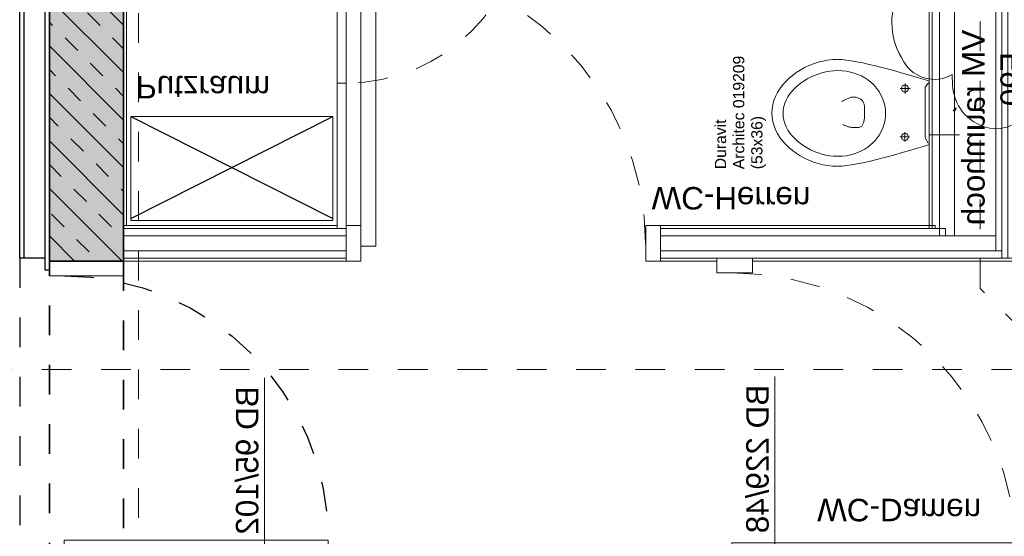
# Model space of a CAD drawing. Header units: metres. Extents: x -13 to 93, y -119 to 25.
# Tile 26 of 256: x 7.25 to 10.57, y -89.16 to -87.42. Entities that reach past the tile are written whole.
import ezdxf

# ---------------------------------------------------------------- set-up
doc = ezdxf.new("R2010")
doc.units = ezdxf.units.M
doc.header["$LTSCALE"] = 0.00508
for name, pattern in [('STYLE_05', [0.19684, 0.069505, -0.127335]), ('STYLE_06', [1.0537, 0.590515, -0.19684, 0.069505, -0.19684]), ('STYLE_11', [0.393677, 0.196838, -0.196838]), ('STYLE_12', [0.20828, 0.069425, -0.138855]), ('STYLE_24', [0.516732, 0.344488, -0.172244])]:
    doc.linetypes.add(name, pattern=pattern)
for name, color, linetype, lineweight in [('3-4-0 Innenwände', 7, 'Continuous', 35), ('3-4-0-1 IW Beton', 7, 'Continuous', 35), ('3-4-0-5 Trennwand', 7, 'Continuous', 35), ('3-4-2-2 NTragIW GK', 7, 'Continuous', 35), ('3-4-4 ITüren', 7, 'Continuous', 25), ('3-4-5 IWBekleidungen', 7, 'Continuous', 25), ('3-4-9 WSonstiges VED', 7, 'STYLE_11', 25), ('4-1-0 AbwasWasserGas', 7, 'Continuous', 18), ('4-1-1 Abwasseranlgn', 7, 'Continuous', 25), ('4-1-2-1 Sanitärobjekte', 7, 'Continuous', 25), ('6-1-0 Ausstattung', 7, 'Continuous', 25), ('Bemaßung', 7, 'Continuous', 18), ('Plan-Achse', 1, 'STYLE_06', 18), ('Plan-Achsen-Fassade', 1, 'STYLE_06', 18), ('Plan-Text', 7, 'Continuous', 13), ('Plan-Text-Hinweis', 7, 'Continuous', 13), ('Plan-Text-Kerne', 7, 'Continuous', 13)]:
    doc.layers.add(name, color=color, linetype=linetype, lineweight=lineweight)
doc.styles.add('Arial', font='ARIAL.TTF')

# ---------------------------------------------------------------- blocks, each defined once
blk = doc.blocks.new('*U367')
at = {"layer": '3-4-4 ITüren', "color": 7, "linetype": 'Continuous', "lineweight": 18}
for points in [[(1.95, -4.515), (2.07, -4.515), (2.07, -4.565), (1.95, -4.565)], [(2, -4.565), (2.96, -4.565), (2.96, -4.615), (2, -4.615)], [(1.95, -5.525), (2.07, -5.525), (2.07, -5.575), (1.95, -5.575)]]:
    blk.add_lwpolyline(points, close=True, dxfattribs=at)
at = {"layer": '3-4-4 ITüren', "color": 7, "linetype": 'STYLE_05', "lineweight": 18}
blk.add_arc((2, -4.565), 0.96, 270, 0, dxfattribs=at)
blk = doc.blocks.new('*U370')
at = {"layer": '3-4-4 ITüren', "color": 7, "linetype": 'Continuous', "lineweight": 18}
blk.add_lwpolyline([(0.67, -6.165), (0.7, -6.165), (0.7, -6.765), (0.67, -6.765)], close=True, dxfattribs=at)
at = {"layer": '3-4-4 ITüren', "color": 7, "linetype": 'STYLE_24', "lineweight": 18}
blk.add_lwpolyline([(0.7, -6.735), (1.3, -6.735), (1.3, -6.765), (0.7, -6.765)], close=True, dxfattribs=at)
at = {"layer": '3-4-4 ITüren', "color": 7, "linetype": 'STYLE_05', "lineweight": 18}
blk.add_arc((0.7, -6.765), 0.6, 0, 90, dxfattribs=at)
blk = doc.blocks.new('*U371')
at = {"layer": '3-4-4 ITüren', "color": 7, "linetype": 'Continuous', "lineweight": 18}
for points in [[(0.7, -5.565), (0.7, -5.685), (0.75, -5.685), (0.75, -5.565)], [(1.71, -5.565), (1.71, -5.685), (1.76, -5.685), (1.76, -5.565)], [(0.75, -5.615), (0.8, -5.615), (0.8, -6.575), (0.75, -6.575)]]:
    blk.add_lwpolyline(points, close=True, dxfattribs=at)
at = {"layer": '3-4-4 ITüren', "color": 7, "linetype": 'STYLE_05', "lineweight": 18}
blk.add_arc((0.75, -5.615), 0.96, 270, 0, dxfattribs=at)
blk = doc.blocks.new('*U372')
at = {"layer": '4-1-0 AbwasWasserGas'}
blk.add_lwpolyline([(-0.025, -5.7017), (0.655, -5.7017), (0.655, -6.0517), (-0.025, -6.0517)], close=True, dxfattribs=at)
at = {"layer": '6-1-0 Ausstattung'}
for p, q in [((-0.025, -6.0517), (0.655, -5.7082)), ((-0.025, -5.7082), (0.655, -6.0517))]:
    blk.add_line(p, q, dxfattribs=at)
blk = doc.blocks.new('*U73')
at = {"layer": '4-1-2-1 Sanitärobjekte', "color": 7, "lineweight": 18}
for p, q in [((-0.0946, 0.4938), (-0.0826, 0.5028)), ((-0.0826, 0.5028), (-0.07, 0.5107)), ((-0.07, 0.5107), (-0.057, 0.5173)), ((-0.057, 0.5173), (-0.0435, 0.5226)), ((-0.0435, 0.5226), (-0.0297, 0.5265)), ((-0.0297, 0.5265), (-0.0155, 0.5289)), ((-0.0155, 0.5289), (-0.001, 0.5297)), ((0.0138, 0.5292), (-0.0006, 0.53)), ((0.0281, 0.5268), (0.0138, 0.5292)), ((0.042, 0.5229), (0.0281, 0.5268)), ((0.0555, 0.5175), (0.042, 0.5229)), ((0.0686, 0.5109), (0.0555, 0.5175)), ((0.0813, 0.503), (0.0686, 0.5109)), ((0.0934, 0.4939), (0.0813, 0.503)), ((-0.127, 0.4605), (-0.1168, 0.4725)), ((-0.1168, 0.4725), (-0.106, 0.4836)), ((-0.106, 0.4836), (-0.0946, 0.4938)), ((-0.0679, 0.4693), (-0.0776, 0.4616)), ((-0.0578, 0.476), (-0.0679, 0.4693)), ((-0.0473, 0.4817), (-0.0578, 0.476)), ((-0.0364, 0.4862), (-0.0473, 0.4817)), ((-0.0252, 0.4896), (-0.0364, 0.4862)), ((-0.0137, 0.4917), (-0.0252, 0.4896)), ((-0.002, 0.4924), (-0.0137, 0.4917)), ((-0.002, 0.4924), (0.0097, 0.4917)), ((0.0097, 0.4917), (0.0211, 0.4896)), ((0.0211, 0.4896), (0.0323, 0.4862)), ((0.0323, 0.4862), (0.0432, 0.4817)), ((0.0432, 0.4817), (0.0537, 0.476)), ((0.0537, 0.476), (0.0639, 0.4693)), ((0.0639, 0.4693), (0.0736, 0.4616)), ((0.105, 0.4838), (0.0934, 0.4939)), ((0.1159, 0.4727), (0.105, 0.4838)), ((0.1261, 0.4607), (0.1159, 0.4727)), ((-0.1528, 0.4199), (-0.145, 0.4341)), ((-0.145, 0.4341), (-0.1364, 0.4477)), ((-0.1364, 0.4477), (-0.127, 0.4605)), ((-0.1037, 0.4335), (-0.1113, 0.4227)), ((-0.0956, 0.4436), (-0.1037, 0.4335)), ((-0.0869, 0.453), (-0.0956, 0.4436)), ((-0.0776, 0.4616), (-0.0869, 0.453)), ((0.0736, 0.4616), (0.0828, 0.453)), ((0.0828, 0.453), (0.0915, 0.4436)), ((0.0915, 0.4436), (0.0997, 0.4335)), ((0.0997, 0.4335), (0.1073, 0.4227)), ((0.1357, 0.4478), (0.1261, 0.4607)), ((0.1444, 0.4342), (0.1357, 0.4478)), ((0.1523, 0.42), (0.1444, 0.4342)), ((-0.1657, 0.3899), (-0.1597, 0.4052)), ((-0.1597, 0.4052), (-0.1528, 0.4199)), ((-0.1245, 0.3994), (-0.1301, 0.3871)), ((-0.1183, 0.4113), (-0.1245, 0.3994)), ((-0.1113, 0.4227), (-0.1183, 0.4113)), ((0.1073, 0.4227), (0.1142, 0.4113)), ((0.1142, 0.4113), (0.1205, 0.3994)), ((0.1205, 0.3994), (0.1261, 0.3871)), ((0.1594, 0.4052), (0.1523, 0.42)), ((0.1655, 0.39), (0.1594, 0.4052)), ((-0.1747, 0.3583), (-0.1707, 0.3743)), ((-0.1707, 0.3743), (-0.1657, 0.3899)), ((-0.1349, 0.3744), (-0.139, 0.3614)), ((-0.1301, 0.3871), (-0.1349, 0.3744)), ((0.1261, 0.3871), (0.1309, 0.3744)), ((0.1309, 0.3744), (0.1349, 0.3614)), ((0.1705, 0.3743), (0.1655, 0.39)), ((0.1746, 0.3583), (0.1705, 0.3743)), ((-0.1794, 0.3258), (-0.1776, 0.3421)), ((-0.1776, 0.3421), (-0.1747, 0.3583)), ((-0.1445, 0.335), (-0.146, 0.3217)), ((-0.1422, 0.3483), (-0.1445, 0.335)), ((-0.139, 0.3614), (-0.1422, 0.3483)), ((0.1349, 0.3614), (0.1381, 0.3483)), ((0.1381, 0.3483), (0.1405, 0.335)), ((0.1405, 0.335), (0.1419, 0.3217)), ((0.1776, 0.3422), (0.1746, 0.3583)), ((0.1794, 0.3258), (0.1776, 0.3422)), ((-0.18, 0.3095), (-0.1794, 0.3258)), ((-0.18, 0.3074), (-0.1794, 0.2942)), ((-0.146, 0.3217), (-0.1464, 0.3084)), ((-0.1464, 0.3084), (-0.1459, 0.2933)), ((0.1424, 0.3084), (0.1418, 0.2933)), ((0.1419, 0.3217), (0.1424, 0.3084)), ((0.18, 0.3095), (0.1794, 0.3258)), ((0.18, 0.3074), (0.1794, 0.2942)), ((-0.1794, 0.2942), (-0.1779, 0.2788)), ((-0.1779, 0.2788), (-0.1753, 0.2617)), ((-0.1459, 0.2933), (-0.1443, 0.2789)), ((-0.1443, 0.2789), (-0.1417, 0.2651)), ((-0.0485, 0.2645), (-0.0479, 0.2673)), ((-0.0479, 0.2673), (-0.0473, 0.27)), ((-0.0473, 0.27), (-0.0466, 0.2726)), ((-0.0466, 0.2726), (-0.0458, 0.2751)), ((-0.0458, 0.2751), (-0.045, 0.2776)), ((-0.045, 0.2776), (-0.0441, 0.28)), ((-0.0441, 0.28), (-0.0431, 0.2824)), ((-0.0431, 0.2824), (-0.0421, 0.2847)), ((-0.0421, 0.2847), (-0.041, 0.2869)), ((-0.041, 0.2869), (-0.0398, 0.2891)), ((-0.0398, 0.2891), (-0.0386, 0.2913)), ((0.0386, 0.2953), (0.0398, 0.2922)), ((0.0398, 0.2922), (0.041, 0.2892)), ((0.041, 0.2892), (0.0423, 0.2864)), ((0.0423, 0.2864), (0.0436, 0.2836)), ((0.0436, 0.2836), (0.0449, 0.2809)), ((0.0449, 0.2809), (0.0462, 0.2783)), ((0.0462, 0.2783), (0.0475, 0.2757)), ((0.0475, 0.2757), (0.0487, 0.2731)), ((0.0487, 0.2731), (0.0499, 0.2705)), ((0.0499, 0.2705), (0.0509, 0.2679)), ((0.0509, 0.2679), (0.0517, 0.2652)), ((0.1402, 0.2789), (0.1376, 0.2651)), ((0.1418, 0.2933), (0.1402, 0.2789)), ((0.1779, 0.2788), (0.1753, 0.2617)), ((0.1794, 0.2942), (0.1779, 0.2788)), ((-0.1753, 0.2617), (-0.172, 0.2431)), ((-0.172, 0.2431), (-0.168, 0.2232)), ((-0.1417, 0.2651), (-0.1381, 0.2521)), ((-0.1381, 0.2521), (-0.1337, 0.2397)), ((-0.1337, 0.2397), (-0.1284, 0.2281)), ((-0.0497, 0.2526), (-0.0495, 0.2557)), ((-0.0497, 0.2494), (-0.0497, 0.2526)), ((-0.0497, 0.2461), (-0.0497, 0.2494)), ((-0.0495, 0.2428), (-0.0497, 0.2461)), ((-0.0495, 0.2557), (-0.0492, 0.2587)), ((-0.0492, 0.2393), (-0.0495, 0.2428)), ((-0.0492, 0.2587), (-0.0489, 0.2617)), ((-0.0488, 0.2357), (-0.0492, 0.2393)), ((-0.0489, 0.2617), (-0.0485, 0.2645)), ((-0.0483, 0.2332), (-0.0488, 0.2357)), ((-0.0474, 0.231), (-0.0483, 0.2332)), ((0.0473, 0.2327), (0.0456, 0.23)), ((0.0488, 0.2357), (0.0473, 0.2327)), ((0.0504, 0.2397), (0.0488, 0.2357)), ((0.0516, 0.2435), (0.0504, 0.2397)), ((0.0525, 0.2471), (0.0516, 0.2435)), ((0.0517, 0.2652), (0.0524, 0.2625)), ((0.0524, 0.2625), (0.0529, 0.2597)), ((0.053, 0.2505), (0.0525, 0.2471)), ((0.0529, 0.2597), (0.0532, 0.2567)), ((0.0532, 0.2537), (0.053, 0.2505)), ((0.0532, 0.2567), (0.0532, 0.2537)), ((0.1296, 0.2397), (0.1244, 0.2281)), ((0.1341, 0.2521), (0.1296, 0.2397)), ((0.1376, 0.2651), (0.1341, 0.2521)), ((0.172, 0.2431), (0.168, 0.2232)), ((0.1753, 0.2617), (0.172, 0.2431)), ((-0.168, 0.2232), (-0.1634, 0.2024)), ((-0.1634, 0.2024), (-0.1582, 0.1809)), ((-0.1284, 0.2281), (-0.1224, 0.2172)), ((-0.1224, 0.2172), (-0.1157, 0.207)), ((-0.1157, 0.207), (-0.1083, 0.1976)), ((-0.0462, 0.229), (-0.0474, 0.231)), ((-0.0447, 0.2272), (-0.0462, 0.229)), ((-0.0429, 0.2256), (-0.0447, 0.2272)), ((-0.0408, 0.2242), (-0.0429, 0.2256)), ((-0.0386, 0.2229), (-0.0408, 0.2242)), ((-0.0361, 0.2219), (-0.0386, 0.2229)), ((-0.0335, 0.2209), (-0.0361, 0.2219)), ((-0.0307, 0.2202), (-0.0335, 0.2209)), ((-0.0279, 0.2195), (-0.0307, 0.2202)), ((-0.0249, 0.219), (-0.0279, 0.2195)), ((-0.0219, 0.2185), (-0.0249, 0.219)), ((-0.0189, 0.2182), (-0.0219, 0.2185)), ((-0.0159, 0.2179), (-0.0189, 0.2182)), ((-0.0129, 0.2177), (-0.0159, 0.2179)), ((-0.01, 0.2176), (-0.0129, 0.2177)), ((-0.0072, 0.2175), (-0.01, 0.2176)), ((-0.0046, 0.2175), (-0.0072, 0.2175)), ((-0.002, 0.2175), (-0.0046, 0.2175)), ((0.0005, 0.2175), (-0.002, 0.2175)), ((0.0031, 0.2174), (0.0005, 0.2175)), ((0.0058, 0.2174), (0.0031, 0.2174)), ((0.0086, 0.2174), (0.0058, 0.2174)), ((0.0115, 0.2174), (0.0086, 0.2174)), ((0.0144, 0.2174), (0.0115, 0.2174)), ((0.0173, 0.2176), (0.0144, 0.2174)), ((0.0203, 0.2178), (0.0173, 0.2176)), ((0.0232, 0.2181), (0.0203, 0.2178)), ((0.0261, 0.2186), (0.0232, 0.2181)), ((0.0289, 0.2193), (0.0261, 0.2186)), ((0.0316, 0.2201), (0.0289, 0.2193)), ((0.0343, 0.2211), (0.0316, 0.2201)), ((0.0369, 0.2224), (0.0343, 0.2211)), ((0.0393, 0.2239), (0.0369, 0.2224)), ((0.0416, 0.2256), (0.0393, 0.2239)), ((0.0437, 0.2277), (0.0416, 0.2256)), ((0.0456, 0.23), (0.0437, 0.2277)), ((0.1116, 0.207), (0.1043, 0.1976)), ((0.1184, 0.2172), (0.1116, 0.207)), ((0.1244, 0.2281), (0.1184, 0.2172)), ((0.1634, 0.2024), (0.1582, 0.1809)), ((0.168, 0.2232), (0.1634, 0.2024)), ((-0.1582, 0.1809), (-0.1528, 0.1591)), ((-0.1083, 0.1976), (-0.1004, 0.189)), ((-0.1004, 0.189), (-0.0919, 0.1811)), ((-0.0919, 0.1811), (-0.083, 0.174)), ((-0.083, 0.174), (-0.0737, 0.1677)), ((-0.0737, 0.1677), (-0.064, 0.1622)), ((0.0696, 0.1677), (0.0599, 0.1622)), ((0.0789, 0.174), (0.0696, 0.1677)), ((0.0879, 0.1811), (0.0789, 0.174)), ((0.0963, 0.189), (0.0879, 0.1811)), ((0.1043, 0.1976), (0.0963, 0.189)), ((0.1582, 0.1809), (0.1528, 0.1591)), ((-0.1528, 0.1591), (-0.147, 0.1372)), ((-0.147, 0.1372), (-0.1411, 0.1154)), ((-0.064, 0.1622), (-0.054, 0.1575)), ((-0.054, 0.1575), (-0.0439, 0.1537)), ((-0.0439, 0.1537), (-0.0335, 0.1507)), ((-0.0335, 0.1507), (-0.023, 0.1485)), ((-0.023, 0.1485), (-0.0125, 0.1472)), ((-0.0125, 0.1472), (-0.002, 0.1468)), ((0.0085, 0.1472), (-0.002, 0.1468)), ((0.019, 0.1485), (0.0085, 0.1472)), ((0.0294, 0.1507), (0.019, 0.1485)), ((0.0398, 0.1537), (0.0294, 0.1507)), ((0.05, 0.1575), (0.0398, 0.1537)), ((0.0599, 0.1622), (0.05, 0.1575)), ((0.147, 0.1372), (0.1411, 0.1154)), ((0.1528, 0.1591), (0.147, 0.1372)), ((-0.1411, 0.1154), (-0.1351, 0.0942)), ((0.1411, 0.1154), (0.1351, 0.0942)), ((-0.1351, 0.0942), (-0.1293, 0.0737)), ((-0.1293, 0.0737), (-0.1235, 0.0543)), ((-0.0648, 0.0822), (-0.097, 0.0822)), ((-0.0929, 0.0835), (-0.0931, 0.0814)), ((-0.0931, 0.0814), (-0.0929, 0.0794)), ((-0.0924, 0.0854), (-0.0929, 0.0835)), ((-0.0929, 0.0794), (-0.0924, 0.0774)), ((-0.0915, 0.0873), (-0.0924, 0.0854)), ((-0.0924, 0.0774), (-0.0915, 0.0756)), ((-0.0903, 0.089), (-0.0915, 0.0873)), ((-0.0915, 0.0756), (-0.0903, 0.0739)), ((-0.0889, 0.0904), (-0.0903, 0.089)), ((-0.0903, 0.0739), (-0.0889, 0.0724)), ((-0.0872, 0.0916), (-0.0889, 0.0904)), ((-0.0889, 0.0724), (-0.0872, 0.0713)), ((-0.0853, 0.0925), (-0.0872, 0.0916)), ((-0.0872, 0.0713), (-0.0853, 0.0704)), ((-0.0833, 0.093), (-0.0853, 0.0925)), ((-0.0853, 0.0704), (-0.0833, 0.0699)), ((-0.0813, 0.0932), (-0.0833, 0.093)), ((-0.0833, 0.0699), (-0.0813, 0.0697)), ((-0.0792, 0.093), (-0.0813, 0.0932)), ((-0.0813, 0.0697), (-0.0792, 0.0699)), ((-0.0803, 0.0989), (-0.0803, 0.0658)), ((-0.0772, 0.0925), (-0.0792, 0.093)), ((-0.0792, 0.0699), (-0.0772, 0.0704)), ((-0.0754, 0.0916), (-0.0772, 0.0925)), ((-0.0772, 0.0704), (-0.0754, 0.0713)), ((-0.0737, 0.0904), (-0.0754, 0.0916)), ((-0.0754, 0.0713), (-0.0737, 0.0724)), ((-0.0722, 0.089), (-0.0737, 0.0904)), ((-0.0737, 0.0724), (-0.0722, 0.0739)), ((-0.071, 0.0873), (-0.0722, 0.089)), ((-0.0722, 0.0739), (-0.071, 0.0756)), ((-0.0702, 0.0854), (-0.071, 0.0873)), ((-0.071, 0.0756), (-0.0702, 0.0774)), ((-0.0696, 0.0835), (-0.0702, 0.0854)), ((-0.0702, 0.0774), (-0.0696, 0.0794)), ((-0.0695, 0.0814), (-0.0696, 0.0835)), ((-0.0696, 0.0794), (-0.0695, 0.0814)), ((0.0988, 0.0812), (0.0655, 0.0812)), ((0.0703, 0.0835), (0.0701, 0.0814)), ((0.0701, 0.0814), (0.0703, 0.0794)), ((0.0708, 0.0854), (0.0703, 0.0835)), ((0.0703, 0.0794), (0.0708, 0.0774)), ((0.0717, 0.0873), (0.0708, 0.0854)), ((0.0708, 0.0774), (0.0717, 0.0756)), ((0.0729, 0.089), (0.0717, 0.0873)), ((0.0717, 0.0756), (0.0729, 0.0739)), ((0.0743, 0.0904), (0.0729, 0.089)), ((0.0729, 0.0739), (0.0743, 0.0724)), ((0.076, 0.0916), (0.0743, 0.0904)), ((0.0743, 0.0724), (0.076, 0.0713)), ((0.0779, 0.0925), (0.076, 0.0916)), ((0.076, 0.0713), (0.0779, 0.0704)), ((0.0799, 0.093), (0.0779, 0.0925)), ((0.0779, 0.0704), (0.0799, 0.0699)), ((0.0819, 0.0932), (0.0799, 0.093)), ((0.0799, 0.0699), (0.0819, 0.0697)), ((0.084, 0.093), (0.0819, 0.0932)), ((0.0819, 0.0697), (0.084, 0.0699)), ((0.082, 0.0971), (0.082, 0.0643)), ((0.086, 0.0925), (0.084, 0.093)), ((0.084, 0.0699), (0.086, 0.0704)), ((0.0878, 0.0916), (0.086, 0.0925)), ((0.086, 0.0704), (0.0878, 0.0713)), ((0.0895, 0.0904), (0.0878, 0.0916)), ((0.0878, 0.0713), (0.0895, 0.0724)), ((0.091, 0.089), (0.0895, 0.0904)), ((0.0895, 0.0724), (0.091, 0.0739)), ((0.0922, 0.0873), (0.091, 0.089)), ((0.091, 0.0739), (0.0922, 0.0756)), ((0.093, 0.0854), (0.0922, 0.0873)), ((0.0922, 0.0756), (0.093, 0.0774)), ((0.0936, 0.0835), (0.093, 0.0854)), ((0.093, 0.0774), (0.0936, 0.0794)), ((0.0938, 0.0814), (0.0936, 0.0835)), ((0.0936, 0.0794), (0.0938, 0.0814)), ((0.1293, 0.0737), (0.1235, 0.0543)), ((0.1351, 0.0942), (0.1293, 0.0737)), ((-0.1235, 0.0543), (-0.1181, 0.0363)), ((-0.1181, 0.0363), (-0.1131, 0.0198)), ((0.1181, 0.0363), (0.1131, 0.0198)), ((0.1235, 0.0543), (0.1181, 0.0363)), ((-0.1131, 0.0198), (-0.1085, 0.0053)), ((-0.1085, 0.0053), (-0.1069, 0)), ((-0.1069, 0), (0.1069, 0)), ((-0.0845, 0.0136), (-0.1018, 0.0035)), ((0.0863, 0.0136), (-0.0845, 0.0136)), ((0.1016, 0.0025), (0.0863, 0.0136)), ((0.1085, 0.0053), (0.1069, 0)), ((0.1131, 0.0198), (0.1085, 0.0053))]:
    blk.add_line(p, q, dxfattribs=at)
blk = doc.blocks.new('wc_duravit_architec_019209')
at = {"layer": '4-1-2-1 Sanitärobjekte', "color": 7}
blk.add_blockref('*U73', (0, 0), dxfattribs=at)
at = {"layer": 'Plan-Text', "insert": (-0.19, 0.7221), "char_height": 0.037881, "attachment_point": 1, "line_spacing_factor": 0.970546, "style": 'Arial'}
blk.add_mtext('{\\C7;\\lDuravit\\PArchitec 019209\\P(53x36)}', dxfattribs=at)
blk = doc.blocks.new('*U395')
at = {"layer": '4-1-1 Abwasseranlgn', "color": 5, "linetype": 'STYLE_05', "lineweight": 13}
for p, q in [((3.7006, -4.6091), (2.837, -5.4727)), ((2.837, -5.4727), (2.837, -7.3521)), ((2.7677, -5.9906), (2.6269, -5.9906))]:
    blk.add_line(p, q, dxfattribs=at)
blk = doc.blocks.new('*U450')
at = {"layer": '3-4-4 ITüren', "color": 7, "linetype": 'Continuous', "lineweight": 18}
for points in [[(-0.3, -4.525), (-0.05, -4.525), (-0.05, -4.575), (-0.3, -4.575)], [(-0.25, -4.575), (0.6399, -4.575), (0.6399, -4.625), (-0.25, -4.625)], [(-0.3, -5.515), (-0.05, -5.515), (-0.05, -5.565), (-0.3, -5.565)]]:
    blk.add_lwpolyline(points, close=True, dxfattribs=at)
at = {"layer": 'Bemaßung', "linetype": 'STYLE_12', "lineweight": 25}
blk.add_arc((-0.25, -4.625), 0.89, 270, 0, dxfattribs=at)
blk = doc.blocks.new('kern_d-gross+h-normal (2D)')
at = {"layer": '3-4-0-1 IW Beton', "linetype": 'Continuous', "lineweight": 0}
blk.add_hatch(color=255, dxfattribs=at).paths.add_polyline_path([(5.86500338, -7.645), (5.69500338, -7.645), (5.69500338, -7.715), (0.96, -7.715), (0.96, -7.71), (-0.4, -7.71), (-0.4, -7.385), (-0.3, -7.385), (-0.3, -5.565), (-0.05, -5.565), (-0.05, -7.465), (5.86500338, -7.465)])
at = {"layer": '3-4-0-1 IW Beton', "linetype": 'Continuous', "lineweight": 13}
h = blk.add_hatch(dxfattribs=at)
h.set_pattern_fill('STAHLBETON_1_50', style=0, pattern_type=2)
h.set_pattern_definition([(45, (0, 0), (0.16, 0), []), (45, (0.08, 0), (0.16, 0), [0.06, -0.06])])
h.paths.add_polyline_path([(5.86500338, -7.645), (5.69500338, -7.645), (5.69500338, -7.715), (0.96, -7.715), (0.96, -7.71), (-0.4, -7.71), (-0.4, -7.385), (-0.3, -7.385), (-0.3, -5.565), (-0.05, -5.565), (-0.05, -7.465), (5.86500338, -7.465)])
at = {"layer": '3-4-0 Innenwände', "linetype": 'STYLE_12'}
for p, q in [((-0.3, -4.515), (-0.3, -5.565)), ((-0.05014648, -5.565), (-0.05014648, -4.515))]:
    blk.add_line(p, q, dxfattribs=at)
at = {"layer": '3-4-0-1 IW Beton', "linetype": 'Continuous'}
blk.add_lwpolyline([(5.86500338, -7.645), (5.69500338, -7.645), (5.69500338, -7.715), (0.96, -7.715), (0.96, -7.71), (-0.4, -7.71), (-0.4, -7.385), (-0.3, -7.385), (-0.3, -5.565), (-0.05, -5.565), (-0.05, -7.465), (5.86500338, -7.465)], close=True, dxfattribs=at)
at = {"layer": '3-4-0-5 Trennwand', "color": 7, "linetype": 'Continuous', "lineweight": 18}
blk.add_lwpolyline([(0.67, -5.675), (0.7, -5.675), (0.7, -6.165), (0.67, -6.165)], close=True, dxfattribs=at)
at = {"layer": '3-4-2-2 NTragIW GK', "color": 7, "linetype": 'Continuous', "lineweight": 18}
for points in [[(-0.05, -5.575), (0.7, -5.575), (0.7, -5.6), (-0.05, -5.6)], [(-0.05, -5.6), (0.7, -5.6), (0.7, -5.65), (-0.05, -5.65)], [(2.91, -5.575), (1.76, -5.575), (1.76, -5.6), (2.91, -5.6)], [(2.89, -5.6), (1.76, -5.6), (1.76, -5.65), (2.89, -5.65)], [(2.91, -7.465), (2.91, -5.6), (2.89, -5.6), (2.89, -7.465)], [(2.93, -7.465), (2.93, -5.575), (2.91, -5.575), (2.91, -7.465)], [(-0.05, -5.65), (0.7, -5.65), (0.7, -5.675), (-0.05, -5.675)], [(2.72, -5.65), (1.76, -5.65), (1.76, -5.675), (2.72, -5.675)], [(2.7, -7.315), (2.7, -5.65), (2.75, -5.65), (2.75, -7.315)], [(2.7, -7.315), (2.7, -5.675), (2.675, -5.675), (2.675, -7.315)]]:
    blk.add_lwpolyline(points, close=True, dxfattribs=at)
at = {"layer": '3-4-5 IWBekleidungen', "color": 7, "linetype": 'Continuous', "lineweight": 18}
for points in [[(-0.05014648, -5.565), (0.7, -5.565), (0.7, -5.575), (-0.05014648, -5.575)], [(1.95, -5.565), (1.76, -5.565), (1.76, -5.575), (1.95, -5.575)], [(3.39, -5.565), (2.07, -5.565), (2.07, -5.575), (3.39, -5.575)], [(-0.05, -5.675), (0.67, -5.675), (0.67, -5.685), (-0.05, -5.685)], [(-0.05, -7.28), (-0.04, -7.28), (-0.04, -5.685), (-0.05, -5.685)], [(2.685, -5.675), (1.76, -5.675), (1.76, -5.685), (2.685, -5.685)], [(2.675, -7.29), (2.675, -5.675), (2.665, -5.675), (2.665, -7.29)]]:
    blk.add_lwpolyline(points, close=True, dxfattribs=at)
at = {"layer": '4-1-1 Abwasseranlgn', "color": 5, "linetype": 'Continuous', "lineweight": 50}
blk.add_line((2.74769522, -6.07015006), (2.81703754, -6.13949238), dxfattribs=at)
at = {"layer": '3-4-4 ITüren', "color": 7}
for name in ['*U367', '*U371', '*U370']:
    blk.add_blockref(name, (0, 0), dxfattribs=at)
at = {"layer": '4-1-2-1 Sanitärobjekte', "color": 7, "xscale": -1, "rotation": 90}
blk.add_blockref('wc_duravit_architec_019209', (2.665, -6.06443099), dxfattribs=at)
at = {"layer": '6-1-0 Ausstattung', "color": 7}
blk.add_blockref('*U372', (0, 0), dxfattribs=at)
at = {"layer": 'Plan-Text-Kerne', "color": 7, "char_height": 0.075762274, "attachment_point": 1, "line_spacing_factor": 0.970546, "style": 'Arial'}
for s, insert in [('WC-Damen', (2.2876869, -4.68801625)), ('WC-Herren', (1.72962581, -5.73891203)), ('Putzraum', (-0.00867861, -6.11305786))]:
    blk.add_mtext(s, dxfattribs=dict(at, insert=insert))
at = {"layer": 'Plan-Text-Kerne', "color": 7, "insert": (2.90534188, -6.26931079), "char_height": 0.075762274, "attachment_point": 1, "rotation": 90, "line_spacing_factor": 0.970546, "style": 'Arial'}
blk.add_mtext('F90\\P', dxfattribs=at)
at = {"color": 7, "linetype": 'Continuous', "lineweight": 18}
blk.add_wipeout([(2.87824448, -6.34423493), (2.87824448, -5.68559882), (2.75618337, -5.68559882), (2.75618337, -6.34423493)], dxfattribs=at).dxf.layer = 'Plan-Text-Kerne'
at = {"layer": '4-1-1 Abwasseranlgn', "color": 7}
blk.add_blockref('*U395', (0, 0), dxfattribs=at)
at = {"layer": 'Plan-Text-Kerne', "color": 7, "insert": (2.77637665, -6.34423493), "char_height": 0.0757622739, "attachment_point": 1, "rotation": 90, "line_spacing_factor": 0.970546, "style": 'Arial'}
blk.add_mtext('VM raumhoch', dxfattribs=at)
for points in [[(0.43041528, -5.14309891), (0.43041528, -4.6432128), (0.30835417, -4.6432128), (0.30835417, -5.14309891)], [(2.15041528, -5.14805105), (2.15041528, -4.64816494), (2.02835417, -4.64816494), (2.02835417, -5.14805105)]]:
    blk.add_wipeout(points).dxf.layer = 'Bemaßung'
at = {"layer": 'Bemaßung'}
for p, q in [((0.425, -4.42504786), (0.425, -5.17137073)), ((2.145, -4.43), (2.145, -5.17632286))]:
    blk.add_line(p, q, dxfattribs=at)
at = {"layer": '3-4-4 ITüren', "color": 7}
blk.add_blockref('*U450', (0, 0), dxfattribs=at)
at = {"layer": 'Bemaßung', "char_height": 0.0757622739, "attachment_point": 1, "rotation": 90, "line_spacing_factor": 0.970546, "style": 'Arial'}
for s, insert in [('{\\C7;\\lBD 95/102}', (0.32854745, -5.14309891)), ('{\\C7;\\lBD 229/48}', (2.04854745, -5.14805105))]:
    blk.add_mtext(s, dxfattribs=dict(at, insert=insert))

msp = doc.modelspace()

# ---------------------------------------------------------------- linework, layer by layer
at = {"layer": 'Plan-Achsen-Fassade', "color": 9}
msp.add_line((-0.475, -88.6), (13.475, -88.6), dxfattribs=at)

# ---------------------------------------------------------------- wipeouts: each hides what was drawn before it
at = {"color": 7, "linetype": 'Continuous', "lineweight": 25}
msp.add_wipeout([(7.265, -86.415), (7.265, -88.225), (7.25, -88.225), (7.25, -86.415)], dxfattribs=at).dxf.layer = '3-4-5 IWBekleidungen'

# ---------------------------------------------------------------- next in the draw order: linework, layer by layer
at = {"layer": '3-4-5 IWBekleidungen', "color": 7, "linetype": 'Continuous', "lineweight": 25}
msp.add_lwpolyline([(7.265, -86.415), (7.265, -88.225), (7.25, -88.225), (7.25, -86.415)], close=True, dxfattribs=at)

# ---------------------------------------------------------------- next in the draw order: wipeouts: each hides what was drawn before it
at = {"color": 7, "linetype": 'Continuous', "lineweight": 25}
msp.add_wipeout([(7.35, -86.415), (7.35, -88.225), (7.265, -88.225), (7.265, -86.415)], dxfattribs=at).dxf.layer = '3-4-5 IWBekleidungen'

# ---------------------------------------------------------------- next in the draw order: linework, layer by layer
at = {"layer": '3-4-5 IWBekleidungen', "color": 7, "linetype": 'Continuous', "lineweight": 25}
msp.add_lwpolyline([(7.35, -86.415), (7.35, -88.225), (7.265, -88.225), (7.265, -86.415)], close=True, dxfattribs=at)
at = {"layer": '3-4-9 WSonstiges VED', "color": 7}
msp.add_line((7.25, -88.225), (7.25, -89.285), dxfattribs=at)

# ---------------------------------------------------------------- next in the draw order: block references
at = {"layer": '3-4-0 Innenwände', "color": 7, "xscale": -1, "rotation": 180}
msp.add_blockref('kern_d-gross+h-normal (2D)', (7.65, -93.8), dxfattribs=at)

# ---------------------------------------------------------------- next in the draw order: linework, layer by layer
at = {"layer": 'Plan-Achse'}
msp.add_line((7.65, -118.5), (7.65, 6.75), dxfattribs=at)
at = {"layer": 'Plan-Text-Hinweis', "color": 3, "lineweight": 13, "flags": 128}
msp.add_lwpolyline([(10.65663025, -87.70771299, -0.3888817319), (10.50810724, -87.78461409, -0.3279551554), (10.39416898, -87.64167762), (10.39279733, -87.60668733, -0.4122625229), (10.23033586, -87.56401017), (10.22153087, -87.54904579, -0.2701045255), (10.22053969, -87.31448016), (10.22070005, -87.31420228, -0.2724058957), (10.19269345, -87.09014442), (10.20653619, -87.05808068, -0.3975717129), (10.35974081, -86.99214421), (10.35981907, -86.95793677, -0.3208087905), (10.46835331, -86.80692028, -0.395270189), (10.62028751, -86.87588127)], format="xyb", dxfattribs=at)

# ---------------------------------------------------------------- next in the draw order: wipeouts: each hides what was drawn before it
at = {"color": 7, "linetype": 'Continuous'}
msp.add_wipeout([(7.25, -86.43), (7.335, -86.43), (7.335, -88.265), (7.35, -88.265), (7.35, -86.415), (7.25, -86.415)], dxfattribs=at).dxf.layer = '3-4-5 IWBekleidungen'

# ---------------------------------------------------------------- next in the draw order: linework, layer by layer
at = {"layer": '3-4-5 IWBekleidungen', "color": 7, "linetype": 'Continuous'}
msp.add_lwpolyline([(7.25, -86.43), (7.335, -86.43), (7.335, -88.265), (7.35, -88.265), (7.35, -86.415), (7.25, -86.415)], close=True, dxfattribs=at)

doc.saveas('drawing.dxf')
